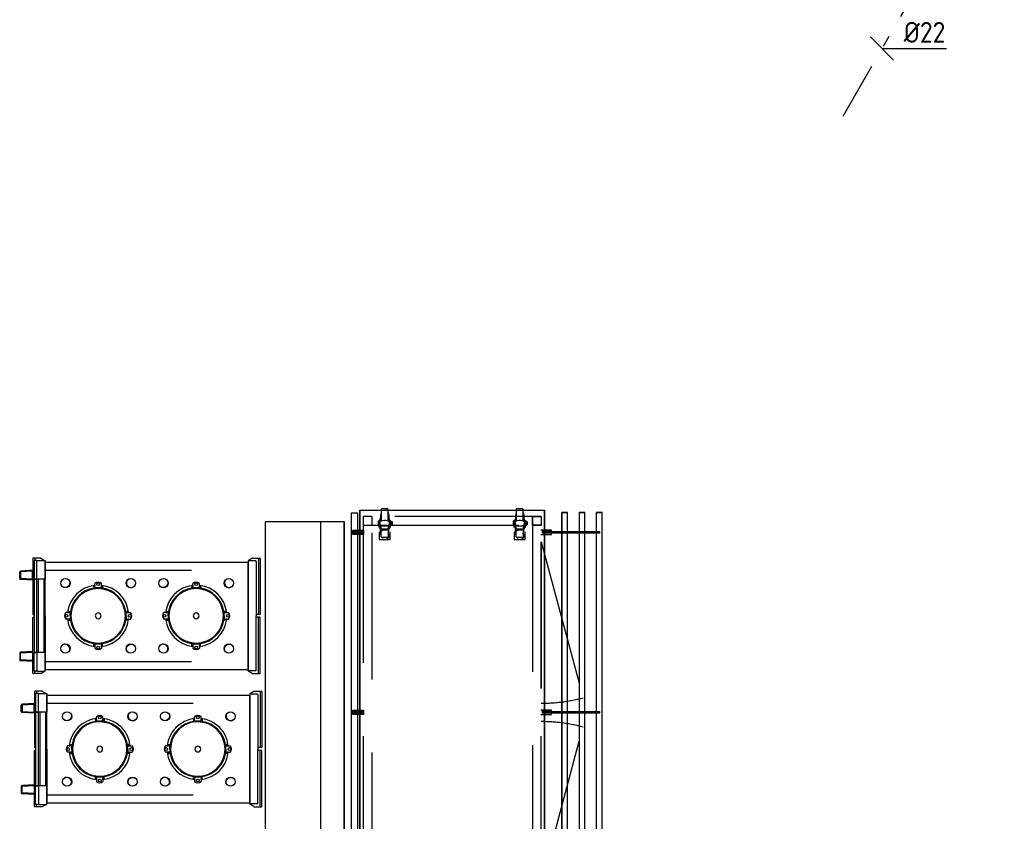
# Model space of a CAD drawing. Header units: millimetres. Extents: x -110 to 230337154, y -20 to 1103899040.
# Tile 22 of 58: x 115193090 to 115197358, y 551923404 to 551926877. Entities that reach past the tile are written whole.
import ezdxf

# ---------------------------------------------------------------- set-up
doc = ezdxf.new("R2010")
doc.units = ezdxf.units.MM
doc.header["$LTSCALE"] = 50
for name, pattern in [('2322109', [10, 5, -2, 1, -2]), ('2322109_a', [10, 5, -2, 1, -2]), ('DASHED', [19.05, 12.7, -6.35])]:
    doc.linetypes.add(name, pattern=pattern)
doc.layers.get('0').update_dxf_attribs({"lineweight": 5})
for name, color, linetype in [('2D APPARATUUR', 7, 'Continuous'), ('2D APPARATUUR ONDERBOUW', 40, 'DASHED'), ('ONDERLEGGER BOUWKUNDIG', 7, 'Continuous'), ('WL531---', 5, '2322109'), ('WM531---', 1, 'Continuous')]:
    doc.layers.add(name, color=color, linetype=linetype)
doc.styles.add('DVD_VBC_Arial', font='arial.ttf')
doc.styles.add('STABICAD-018', font='ISOCP.SHX', dxfattribs={"height": 90})

# ---------------------------------------------------------------- blocks, each defined once
blk = doc.blocks.new('DFR 2 X 240 ONVERWARMD')
at = {"layer": '2D APPARATUUR', "color": 251, "true_color": 0x636466}
for p, q in [((34.3, 1), (2, 1)), ((8.1, 1), (8.1, -243)), ((35.4, 0.7), (52.1, -9.9)), ((950.6, 0.7), (935.6, -8.9)), ((951.7, 1), (984, 1)), ((977.9, 1), (977.9, -8.9)), ((0, -1), (0, -241)), ((18, -13), (18, -249)), ((18, -24.5), (18, -242)), ((20, -11), (51, -11)), ((53, -11.6), (53, -20.5)), ((53, -13), (53, -249)), ((933, -16), (53, -16)), ((53, -249), (53, -16)), ((933, -11.6), (933, -20.5)), ((933, -249), (933, -16)), ((986, -1), (986, -241)), ((986, -51.4), (1038.3, -54.6)), ((987.9, -94.2), (987.9, -51.6)), ((987.9, -55.6), (1038.1, -58.6)), ((1039, -59.6), (1039, -86.2)), ((1043, -86.2), (1043, -59.6)), ((259, -117.4), (259, -129)), ((260.5, -117.2), (260.5, -128.8)), ((262.5, -116.9), (262.5, -120.3)), ((264, -120.3), (262.5, -120.3)), ((263, -127.8), (263, -128.5)), ((278, -127.8), (263, -127.8)), ((264, -128.1), (264, -108.8)), ((264, -116.6), (264, -120.3)), ((264, -116.6), (264, -120.3)), ((278, -127.8), (293, -127.8)), ((292, -128.1), (292, -108.8)), ((292, -116.6), (292, -120.3)), ((292, -116.6), (292, -120.3)), ((292, -120.3), (293.5, -120.3)), ((293, -127.8), (293, -128.5)), ((293.5, -116.9), (293.5, -120.3)), ((295.5, -117.2), (295.5, -128.8)), ((297, -117.4), (297, -129)), ((684, -117.4), (684, -129)), ((685.5, -117.2), (685.5, -128.8)), ((687.5, -116.9), (687.5, -120.3)), ((689, -120.3), (687.5, -120.3)), ((688, -127.8), (688, -128.5)), ((703, -127.8), (688, -127.8)), ((689, -128.1), (689, -108.8)), ((689, -116.6), (689, -120.3)), ((689, -116.6), (689, -120.3)), ((703, -127.8), (718, -127.8)), ((717, -128.1), (717, -108.8)), ((717, -116.6), (717, -120.3)), ((717, -116.6), (717, -120.3)), ((717, -120.3), (718.5, -120.3)), ((718, -127.8), (718, -128.5)), ((718.5, -116.9), (718.5, -120.3)), ((720.5, -117.2), (720.5, -128.8)), ((722, -117.4), (722, -129)), ((933, -90), (980.9, -90)), ((938, -408), (938, -90)), ((963, -408), (963, -90)), ((969.9, -408), (969.9, -90)), ((980.9, -408), (980.9, -90)), ((986, -94.3), (1038.3, -91.2)), ((987.9, -90.2), (1038.1, -87.2)), ((254.8, -131.8), (254.8, -133.3)), ((257.8, -131.8), (254.8, -131.8)), ((257.8, -131.8), (257.8, -132.7)), ((259, -132.3), (257.8, -132.3)), ((259, -129), (259, -132.5)), ((260.5, -128.8), (260.5, -132.3)), ((261.5, -131), (260.5, -131)), ((261.5, -131), (261.5, -132.2)), ((263, -128.5), (263, -132)), ((292, -128.1), (264, -128.1)), ((293, -128.5), (293, -132)), ((294.5, -131), (294.5, -132.2)), ((294.5, -131), (295.5, -131)), ((295.5, -128.8), (295.5, -132.3)), ((297, -129), (297, -132.5)), ((297, -132.3), (298.2, -132.3)), ((298.2, -131.8), (298.2, -132.7)), ((298.2, -131.8), (301.2, -131.8)), ((301.2, -131.8), (301.2, -133.3)), ((682.8, -131.8), (679.8, -131.8)), ((679.8, -131.8), (679.8, -133.3)), ((682.8, -131.8), (682.8, -132.7)), ((684, -132.3), (682.8, -132.3)), ((684, -129), (684, -132.5)), ((685.5, -128.8), (685.5, -132.3)), ((686.5, -131), (685.5, -131)), ((686.5, -131), (686.5, -132.2)), ((688, -128.5), (688, -132)), ((717, -128.1), (689, -128.1)), ((718, -128.5), (718, -132)), ((719.5, -131), (719.5, -132.2)), ((719.5, -131), (720.5, -131)), ((720.5, -128.8), (720.5, -132.3)), ((722, -129), (722, -132.5)), ((722, -132.3), (723.2, -132.3)), ((723.2, -131.8), (726.2, -131.8)), ((723.2, -131.8), (723.2, -132.7)), ((726.2, -131.8), (726.2, -133.3)), ((2, -243), (17, -243)), ((2, -255), (17, -255)), ((8.1, -499), (8.1, -255)), ((18, -485), (18, -249)), ((18, -473.5), (18, -256)), ((53, -485), (53, -249)), ((53, -249), (53, -482)), ((157.1, -235), (137.8, -235)), ((145.6, -235), (149.2, -235)), ((145.9, -233.5), (149.2, -233.5)), ((146.2, -231.5), (157.8, -231.5)), ((146.4, -230), (158, -230)), ((149.2, -235), (149.2, -233.5)), ((156.7, -234), (157.5, -234)), ((156.7, -249), (156.7, -234)), ((156.7, -249), (156.7, -264)), ((157.1, -235), (157.1, -263)), ((157.5, -234), (161, -234)), ((157.8, -231.5), (161.3, -231.5)), ((158, -230), (161.5, -230)), ((160, -232.5), (160, -231.5)), ((160, -232.5), (161.2, -232.5)), ((160.7, -225.8), (162.3, -225.8)), ((160.7, -228.8), (160.7, -225.8)), ((160.7, -228.8), (161.7, -228.8)), ((161.2, -230), (161.2, -228.8)), ((395.2, -225.8), (393.7, -225.8)), ((395.2, -228.8), (394.3, -228.8)), ((398, -230), (394.5, -230)), ((394.7, -230), (394.7, -228.8)), ((398.2, -231.5), (394.7, -231.5)), ((396, -232.5), (394.8, -232.5)), ((398.5, -234), (395, -234)), ((395.2, -228.8), (395.2, -225.8)), ((396, -232.5), (396, -231.5)), ((409.6, -230), (398, -230)), ((409.8, -231.5), (398.2, -231.5)), ((399.2, -234), (398.5, -234)), ((398.9, -235), (418.2, -235)), ((398.9, -263), (398.9, -235)), ((399.2, -249), (399.2, -234)), ((399.2, -249), (399.2, -264)), ((406.7, -235), (406.7, -233.5)), ((410.1, -233.5), (406.7, -233.5)), ((410.4, -235), (406.7, -235)), ((410.4, -235), (406.7, -235)), ((582.1, -235), (562.8, -235)), ((570.6, -235), (574.2, -235)), ((570.9, -233.5), (574.2, -233.5)), ((571.2, -231.5), (582.8, -231.5)), ((571.4, -230), (583, -230)), ((574.2, -235), (574.2, -233.5)), ((581.7, -234), (582.5, -234)), ((581.7, -249), (581.7, -234)), ((581.7, -249), (581.7, -264)), ((582.1, -235), (582.1, -263)), ((582.5, -234), (586, -234)), ((582.8, -231.5), (586.3, -231.5)), ((583, -230), (586.5, -230)), ((585, -232.5), (585, -231.5)), ((585, -232.5), (586.2, -232.5)), ((585.7, -228.8), (585.7, -225.8)), ((585.7, -225.8), (587.3, -225.8)), ((585.7, -228.8), (586.7, -228.8)), ((586.2, -230), (586.2, -228.8)), ((820.2, -225.8), (818.7, -225.8)), ((820.2, -228.8), (819.3, -228.8)), ((823, -230), (819.5, -230)), ((819.7, -230), (819.7, -228.8)), ((823.2, -231.5), (819.7, -231.5)), ((821, -232.5), (819.8, -232.5)), ((823.5, -234), (820, -234)), ((820.2, -228.8), (820.2, -225.8)), ((821, -232.5), (821, -231.5)), ((834.6, -230), (823, -230)), ((834.8, -231.5), (823.2, -231.5)), ((824.2, -234), (823.5, -234)), ((823.9, -235), (843.2, -235)), ((823.9, -263), (823.9, -235)), ((824.2, -249), (824.2, -234)), ((824.2, -249), (824.2, -264)), ((835.1, -233.5), (831.7, -233.5)), ((831.7, -235), (831.7, -233.5)), ((835.4, -235), (831.7, -235)), ((835.4, -235), (831.7, -235)), ((933, -249), (933, -482)), ((984, -243), (980.9, -243)), ((984, -255), (980.9, -255)), ((0, -497), (0, -257)), ((157.1, -263), (137.8, -263)), ((145.6, -263), (149.2, -263)), ((145.9, -264.5), (149.2, -264.5)), ((146.2, -266.5), (157.8, -266.5)), ((146.4, -268), (158, -268)), ((149.2, -263), (149.2, -264.5)), ((156.7, -264), (157.5, -264)), ((157.5, -264), (161, -264)), ((157.8, -266.5), (161.3, -266.5)), ((158, -268), (161.5, -268)), ((160, -265.5), (161.2, -265.5)), ((160, -265.5), (160, -266.5)), ((160.7, -269.2), (160.7, -272.2)), ((160.7, -269.2), (161.7, -269.2)), ((160.7, -272.2), (162.3, -272.2)), ((161.2, -268), (161.2, -269.2)), ((395.2, -272.2), (393.7, -272.2)), ((395.2, -269.2), (394.3, -269.2)), ((398, -268), (394.5, -268)), ((398.2, -266.5), (394.7, -266.5)), ((394.7, -268), (394.7, -269.2)), ((396, -265.5), (394.8, -265.5)), ((398.5, -264), (395, -264)), ((395.2, -269.2), (395.2, -272.2)), ((396, -265.5), (396, -266.5)), ((409.6, -268), (398, -268)), ((409.8, -266.5), (398.2, -266.5)), ((399.2, -264), (398.5, -264)), ((398.9, -263), (418.2, -263)), ((410.4, -263), (406.7, -263)), ((410.4, -263), (406.7, -263)), ((406.7, -263), (406.7, -264.5)), ((410.1, -264.5), (406.7, -264.5)), ((582.1, -263), (562.8, -263)), ((570.6, -263), (574.2, -263)), ((570.9, -264.5), (574.2, -264.5)), ((571.2, -266.5), (582.8, -266.5)), ((571.4, -268), (583, -268)), ((574.2, -263), (574.2, -264.5)), ((581.7, -264), (582.5, -264)), ((582.5, -264), (586, -264)), ((582.8, -266.5), (586.3, -266.5)), ((583, -268), (586.5, -268)), ((585, -265.5), (586.2, -265.5)), ((585, -265.5), (585, -266.5)), ((585.7, -269.2), (586.7, -269.2)), ((585.7, -269.2), (585.7, -272.2)), ((585.7, -272.2), (587.3, -272.2)), ((586.2, -268), (586.2, -269.2)), ((820.2, -272.2), (818.7, -272.2)), ((820.2, -269.2), (819.3, -269.2)), ((823, -268), (819.5, -268)), ((823.2, -266.5), (819.7, -266.5)), ((819.7, -268), (819.7, -269.2)), ((821, -265.5), (819.8, -265.5)), ((823.5, -264), (820, -264)), ((820.2, -269.2), (820.2, -272.2)), ((821, -265.5), (821, -266.5)), ((834.6, -268), (823, -268)), ((834.8, -266.5), (823.2, -266.5)), ((824.2, -264), (823.5, -264)), ((823.9, -263), (843.2, -263)), ((831.7, -263), (831.7, -264.5)), ((835.4, -263), (831.7, -263)), ((835.4, -263), (831.7, -263)), ((835.1, -264.5), (831.7, -264.5)), ((986, -497), (986, -257)), ((254.8, -366.3), (254.8, -364.7)), ((257.8, -366.3), (254.8, -366.3)), ((257.8, -366.3), (257.8, -365.3)), ((259, -365.8), (257.8, -365.8)), ((259, -369), (259, -365.5)), ((259, -380.6), (259, -369)), ((260.5, -369.2), (260.5, -365.7)), ((261.5, -367), (260.5, -367)), ((260.5, -380.8), (260.5, -369.2)), ((261.5, -367), (261.5, -365.8)), ((264, -377.8), (262.5, -377.8)), ((262.5, -381.1), (262.5, -377.8)), ((263, -369.5), (263, -366)), ((263, -370.3), (263, -369.5)), ((278, -370.3), (263, -370.3)), ((264, -369.9), (264, -389.2)), ((264, -369.9), (292, -369.9)), ((264, -381.4), (264, -377.8)), ((264, -381.4), (264, -377.8)), ((278, -370.3), (293, -370.3)), ((292, -369.9), (292, -389.2)), ((292, -381.4), (292, -377.8)), ((292, -377.8), (293.5, -377.8)), ((292, -381.4), (292, -377.8)), ((293, -369.5), (293, -366)), ((293, -370.3), (293, -369.5)), ((293.5, -381.1), (293.5, -377.8)), ((294.5, -367), (294.5, -365.8)), ((294.5, -367), (295.5, -367)), ((295.5, -369.2), (295.5, -365.7)), ((295.5, -380.8), (295.5, -369.2)), ((297, -369), (297, -365.5)), ((297, -365.8), (298.2, -365.8)), ((297, -380.6), (297, -369)), ((298.2, -366.3), (298.2, -365.3)), ((298.2, -366.3), (301.2, -366.3)), ((301.2, -366.3), (301.2, -364.7)), ((679.8, -366.3), (679.8, -364.7)), ((682.8, -366.3), (679.8, -366.3)), ((682.8, -366.3), (682.8, -365.3)), ((684, -365.8), (682.8, -365.8)), ((684, -369), (684, -365.5)), ((684, -380.6), (684, -369)), ((685.5, -369.2), (685.5, -365.7)), ((686.5, -367), (685.5, -367)), ((685.5, -380.8), (685.5, -369.2)), ((686.5, -367), (686.5, -365.8)), ((687.5, -381.1), (687.5, -377.8)), ((689, -377.8), (687.5, -377.8)), ((688, -369.5), (688, -366)), ((688, -370.3), (688, -369.5)), ((703, -370.3), (688, -370.3)), ((689, -369.9), (689, -389.2)), ((689, -369.9), (717, -369.9)), ((689, -381.4), (689, -377.8)), ((689, -381.4), (689, -377.8)), ((703, -370.3), (718, -370.3)), ((717, -369.9), (717, -389.2)), ((717, -381.4), (717, -377.8)), ((717, -377.8), (718.5, -377.8)), ((717, -381.4), (717, -377.8)), ((718, -369.5), (718, -366)), ((718, -370.3), (718, -369.5)), ((718.5, -381.1), (718.5, -377.8)), ((719.5, -367), (719.5, -365.8)), ((719.5, -367), (720.5, -367)), ((720.5, -369.2), (720.5, -365.7)), ((720.5, -380.8), (720.5, -369.2)), ((722, -369), (722, -365.5)), ((722, -365.8), (723.2, -365.8)), ((722, -380.6), (722, -369)), ((723.2, -366.3), (723.2, -365.3)), ((723.2, -366.3), (726.2, -366.3)), ((726.2, -366.3), (726.2, -364.7)), ((933, -408), (980.9, -408)), ((986, -403.7), (1038.3, -406.8)), ((987.9, -403.8), (987.9, -446.4)), ((987.9, -407.8), (1038.1, -410.8)), ((1039, -438.4), (1039, -411.8)), ((1043, -411.8), (1043, -438.4)), ((986, -446.6), (1038.3, -443.4)), ((987.9, -442.4), (1038.1, -439.4)), ((34.3, -499), (2, -499)), ((20, -487), (51, -487)), ((35.4, -498.7), (52.1, -488.1)), ((53, -486.4), (53, -477.5)), ((933, -482), (53, -482)), ((950.6, -498.7), (935.6, -489.2)), ((951.7, -499), (984, -499)), ((977.9, -499), (977.9, -489.2))]:
    blk.add_line(p, q, dxfattribs=at)
for points in [[(968, -8.9), (933, -8.9), (933, -90), (968, -90)], [(968, -489.2), (933, -489.2), (933, -408), (968, -408)]]:
    blk.add_lwpolyline(points, close=True, dxfattribs=at)
for points in [[(968, -8.9), (980.9, -8.9), (980.9, -90), (968, -90)], [(968, -489.2), (980.9, -489.2), (980.9, -408), (968, -408)]]:
    blk.add_lwpolyline(points, dxfattribs=at)
for points in [[(150.5, -93.2, -0.110196), (154.1, -99, -0.102594), (155.2, -106.2, -0.093403), (153.4, -113.4, -0.087802), (148.8, -119.8, -0.087802), (142.4, -124.4, -0.093403), (135.2, -126.2, -0.102594), (128, -125.1, -0.110196), (122.2, -121.5, -0.110196)], [(405.5, -93.2, 0.110196), (401.9, -99, 0.102594), (400.8, -106.2, 0.093403), (402.6, -113.4, 0.087802), (407.2, -119.8, 0.087802), (413.6, -124.4, 0.093403), (420.8, -126.2, 0.102594), (428, -125.1, 0.110196), (433.8, -121.5, 0.110196)], [(575.5, -93.2, -0.110196), (579.1, -99, -0.102594), (580.2, -106.2, -0.093403), (578.4, -113.4, -0.087802), (573.8, -119.8, -0.087802), (567.4, -124.4, -0.093403), (560.2, -126.2, -0.102594), (553, -125.1, -0.110196), (547.2, -121.5, -0.110196)], [(830.5, -93.2, 0.110196), (826.9, -99, 0.102594), (825.8, -106.2, 0.093403), (827.6, -113.4, 0.087802), (832.2, -119.8, 0.087802), (838.6, -124.4, 0.093403), (845.8, -126.2, 0.102594), (853, -125.1, 0.110196), (858.8, -121.5, 0.110196)], [(150.5, -404.8, 0.110196), (154.1, -399, 0.102594), (155.2, -391.8, 0.093403), (153.4, -384.6, 0.087802), (148.8, -378.2, 0.087802), (142.4, -373.6, 0.093403), (135.2, -371.8, 0.102594), (128, -372.9, 0.110196), (122.2, -376.5, 0.110196)], [(405.5, -404.8, -0.110196), (401.9, -399, -0.102594), (400.8, -391.8, -0.093403), (402.6, -384.6, -0.087802), (407.2, -378.2, -0.087802), (413.6, -373.6, -0.093403), (420.8, -371.8, -0.102594), (428, -372.9, -0.110196), (433.8, -376.5, -0.110196)], [(575.5, -404.8, 0.110196), (579.1, -399, 0.102594), (580.2, -391.8, 0.093403), (578.4, -384.6, 0.087802), (573.8, -378.2, 0.087802), (567.4, -373.6, 0.093403), (560.2, -371.8, 0.102594), (553, -372.9, 0.110196), (547.2, -376.5, 0.110196)], [(830.5, -404.8, -0.110196), (826.9, -399, -0.102594), (825.8, -391.8, -0.093403), (827.6, -384.6, -0.087802), (832.2, -378.2, -0.087802), (838.6, -373.6, -0.093403), (845.8, -371.8, -0.102594), (853, -372.9, -0.110196), (858.8, -376.5, -0.110196)]]:
    blk.add_lwpolyline(points, format="xyb", dxfattribs=at)
for centre, radius in [((136.4, -107.4), 20), ((278, -112.1), 6), ((419.6, -107.4), 20), ((561.4, -107.4), 20), ((703, -112.1), 6), ((844.6, -107.4), 20), ((141.1, -249), 6), ((414.9, -249), 6), ((566.1, -249), 6), ((839.9, -249), 6), ((136.4, -390.6), 20), ((278, -385.9), 6), ((419.6, -390.6), 20), ((561.4, -390.6), 20), ((703, -385.9), 6), ((844.6, -390.6), 20)]:
    blk.add_circle(centre, radius, dxfattribs=at)
for centre, radius, start, end in [((2, -1), 2, 90, 180), ((34.3, -1), 2, 57.5645, 90), ((951.7, -1), 2, 90, 122.4355), ((984, -1), 2, 0, 90), ((20, -13), 2, 90, 180), ((51, -13), 2, 0, 90), ((51, -11.6), 2, 0, 57.5645), ((1038, -59.6), 1, 0, 86.5448), ((1038, -59.6), 5, 0, 86.5448), ((278, -249), 133, 96.0423, 173.9577), ((278, -123.1), 20, 45.573, 134.427), ((278, -249), 133, 6.0423, 83.9577), ((703, -249), 133, 96.0423, 173.9577), ((703, -123.1), 20, 45.573, 134.427), ((703, -249), 133, 6.0423, 83.9577), ((1038, -86.2), 1, 273.4552, 0), ((1038, -86.2), 5, 273.4552, 0), ((278, -249), 121.2, 99.0155, 170.9845), ((278, -249), 118, 90, 180), ((278, -249), 119.2, 101.2184, 168.7816), ((270, -136.8), 16, 161.8194, 167.9084), ((278, -249), 119.2, 99.168, 100.5083), ((278, -249), 121.2, 97.1063, 98.2985), ((278, -249), 119.2, 97.2262, 98.3032), ((278, -249), 118, 0, 90), ((278, -249), 121.2, 81.7015, 82.8937), ((278, -249), 121.2, 81.7015, 82.8937), ((278, -249), 119.2, 81.6968, 82.7738), ((278, -249), 119.2, 81.6968, 82.7738), ((278, -249), 121.2, 9.0155, 80.9845), ((278, -249), 119.2, 79.4917, 80.832), ((278, -249), 119.2, 79.4917, 80.832), ((278, -249), 119.2, 79.4917, 80.832), ((286, -136.8), 16, 12.0916, 18.1806), ((278, -249), 119.2, 11.2184, 78.7816), ((703, -249), 121.2, 99.0155, 170.9845), ((703, -249), 118, 90, 180), ((703, -249), 119.2, 101.2184, 168.7816), ((695, -136.8), 16, 161.8194, 167.9084), ((703, -249), 119.2, 99.168, 100.5083), ((703, -249), 121.2, 97.1063, 98.2985), ((703, -249), 119.2, 97.2262, 98.3032), ((703, -249), 118, 0, 90), ((703, -249), 121.2, 81.7015, 82.8937), ((703, -249), 121.2, 81.7015, 82.8937), ((703, -249), 119.2, 81.6968, 82.7738), ((703, -249), 119.2, 81.6968, 82.7738), ((703, -249), 121.2, 9.0155, 80.9845), ((703, -249), 119.2, 79.4917, 80.832), ((703, -249), 119.2, 79.4917, 80.832), ((703, -249), 119.2, 79.4917, 80.832), ((711, -136.8), 16, 12.0916, 18.1806), ((703, -249), 119.2, 11.2184, 78.7816), ((2, -241), 2, 180, 270), ((2, -257), 2, 90, 180), ((17, -242), 1, 270, 0), ((17, -256), 1, 0, 90), ((152.1, -249), 20, 135.573, 224.427), ((278, -249), 121.2, 171.7015, 172.8937), ((278, -249), 121.2, 171.7015, 172.8937), ((278, -249), 119.2, 171.6968, 172.7738), ((278, -249), 119.2, 171.6968, 172.7738), ((278, -249), 118, 180, 270), ((278, -249), 119.2, 169.4917, 170.832), ((278, -249), 119.2, 169.4917, 170.832), ((278, -249), 119.2, 169.4917, 170.832), ((165.7, -241), 16, 102.0916, 108.1806), ((278, -249), 12.5, 90, 180), ((278, -249), 12.5, 180, 270), ((278, -249), 12.5, 0, 90), ((278, -249), 118, 270, 0), ((278, -249), 12.5, 270, 0), ((390.2, -241), 16, 71.8194, 77.9084), ((278, -249), 119.2, 9.168, 10.5083), ((278, -249), 119.2, 7.2262, 8.3032), ((278, -249), 121.2, 7.1063, 8.2985), ((403.9, -249), 20, 315.573, 44.427), ((577.1, -249), 20, 135.573, 224.427), ((703, -249), 121.2, 171.7015, 172.8937), ((703, -249), 121.2, 171.7015, 172.8937), ((703, -249), 119.2, 171.6968, 172.7738), ((703, -249), 119.2, 171.6968, 172.7738), ((703, -249), 118, 180, 270), ((703, -249), 119.2, 169.4917, 170.832), ((703, -249), 119.2, 169.4917, 170.832), ((703, -249), 119.2, 169.4917, 170.832), ((590.7, -241), 16, 102.0916, 108.1806), ((703, -249), 12.5, 90, 180), ((703, -249), 12.5, 180, 270), ((703, -249), 12.5, 0, 90), ((703, -249), 118, 270, 0), ((703, -249), 12.5, 270, 0), ((815.2, -241), 16, 71.8194, 77.9084), ((703, -249), 119.2, 9.168, 10.5083), ((703, -249), 119.2, 7.2262, 8.3032), ((703, -249), 121.2, 7.1063, 8.2985), ((828.9, -249), 20, 315.573, 44.427), ((984, -241), 2, 270, 0), ((984, -257), 2, 0, 90), ((278, -249), 133, 186.0423, 263.9577), ((278, -249), 121.2, 187.1063, 188.2985), ((278, -249), 121.2, 189.0155, 260.9845), ((278, -249), 119.2, 187.2262, 188.3032), ((278, -249), 119.2, 189.168, 190.5083), ((165.7, -257), 16, 251.8194, 257.9084), ((278, -249), 119.2, 191.2184, 258.7816), ((278, -249), 133, 276.0423, 353.9577), ((278, -249), 121.2, 279.0155, 350.9845), ((278, -249), 119.2, 281.2184, 348.7816), ((390.2, -257), 16, 282.0916, 288.1806), ((278, -249), 119.2, 349.4917, 350.832), ((278, -249), 119.2, 349.4917, 350.832), ((278, -249), 119.2, 349.4917, 350.832), ((278, -249), 119.2, 351.6968, 352.7738), ((278, -249), 119.2, 351.6968, 352.7738), ((278, -249), 121.2, 351.7015, 352.8937), ((278, -249), 121.2, 351.7015, 352.8937), ((703, -249), 133, 186.0423, 263.9577), ((703, -249), 121.2, 187.1063, 188.2985), ((703, -249), 121.2, 189.0155, 260.9845), ((703, -249), 119.2, 187.2262, 188.3032), ((703, -249), 119.2, 189.168, 190.5083), ((590.7, -257), 16, 251.8194, 257.9084), ((703, -249), 119.2, 191.2184, 258.7816), ((703, -249), 133, 276.0423, 353.9577), ((703, -249), 121.2, 279.0155, 350.9845), ((703, -249), 119.2, 281.2184, 348.7816), ((815.2, -257), 16, 282.0916, 288.1806), ((703, -249), 119.2, 349.4917, 350.832), ((703, -249), 119.2, 349.4917, 350.832), ((703, -249), 119.2, 349.4917, 350.832), ((703, -249), 119.2, 351.6968, 352.7738), ((703, -249), 119.2, 351.6968, 352.7738), ((703, -249), 121.2, 351.7015, 352.8937), ((703, -249), 121.2, 351.7015, 352.8937), ((270, -361.3), 16, 192.0916, 198.1806), ((278, -249), 119.2, 259.4917, 260.832), ((278, -249), 119.2, 259.4917, 260.832), ((278, -249), 119.2, 259.4917, 260.832), ((278, -249), 121.2, 261.7015, 262.8937), ((278, -249), 121.2, 261.7015, 262.8937), ((278, -249), 119.2, 261.6968, 262.7738), ((278, -249), 119.2, 261.6968, 262.7738), ((278, -249), 119.2, 277.2262, 278.3032), ((278, -249), 121.2, 277.1063, 278.2985), ((278, -249), 119.2, 279.168, 280.5083), ((286, -361.3), 16, 341.8194, 347.9084), ((695, -361.3), 16, 192.0916, 198.1806), ((703, -249), 119.2, 259.4917, 260.832), ((703, -249), 119.2, 259.4917, 260.832), ((703, -249), 119.2, 259.4917, 260.832), ((703, -249), 121.2, 261.7015, 262.8937), ((703, -249), 121.2, 261.7015, 262.8937), ((703, -249), 119.2, 261.6968, 262.7738), ((703, -249), 119.2, 261.6968, 262.7738), ((703, -249), 119.2, 277.2262, 278.3032), ((703, -249), 121.2, 277.1063, 278.2985), ((703, -249), 119.2, 279.168, 280.5083), ((711, -361.3), 16, 341.8194, 347.9084), ((278, -374.9), 20, 225.573, 314.427), ((703, -374.9), 20, 225.573, 314.427), ((1038, -411.8), 1, 0, 86.5448), ((1038, -411.8), 5, 0, 86.5448), ((1038, -438.4), 1, 273.4552, 0), ((1038, -438.4), 5, 273.4552, 0), ((2, -497), 2, 180, 270), ((20, -485), 2, 180, 270), ((34.3, -497), 2, 270, 302.4355), ((51, -485), 2, 270, 0), ((51, -486.4), 2, 302.4355, 0), ((951.7, -497), 2, 237.5645, 270), ((984, -497), 2, 270, 0)]:
    blk.add_arc(centre, radius, start, end, dxfattribs=at)
at = {"layer": '2D APPARATUUR ONDERBOUW', "color": 251, "true_color": 0x636466}
for p, q in [((933, -51), (53, -51)), ((933, -447), (53, -447))]:
    blk.add_line(p, q, dxfattribs=at)
blk = doc.blocks.new('*U68')
at = {"layer": '2D APPARATUUR ONDERBOUW'}
for q in [(676.1, 181.2), (700, 0)]:
    blk.add_line((0, 0), q, dxfattribs=at)
blk.add_arc((0.6, 0), 699.4, 0, 15.01, dxfattribs=at)
blk = doc.blocks.new('A$C96e6bff7')
at = {"layer": '2D APPARATUUR'}
for p, q in [((1746.9, 1085.9), (16.8, 1085.9)), ((16.8, 1085.9), (16.8, 1060.7)), ((99.5, 1076), (99.5, 826.8)), ((104.5, 1076), (99.5, 1076)), ((104.5, 826.8), (104.5, 1076)), ((879.5, 1076), (879.5, 826.8)), ((884.5, 1076), (879.5, 1076)), ((884.5, 826.8), (884.5, 1076)), ((1659.4, 1076), (1659.4, 826.8)), ((1664.5, 1076), (1659.4, 1076)), ((1664.5, 826.8), (1664.5, 1076)), ((1746.9, 1060.7), (1746.9, 1085.9)), ((16.8, 1060.7), (1746.9, 1060.7)), ((1746.9, 1011), (16.8, 1011)), ((16.8, 1011), (16.8, 985.9)), ((16.8, 985.9), (1746.9, 985.9)), ((1746.9, 985.9), (1746.9, 1011)), ((1746.9, 936.1), (16.8, 936.1)), ((16.8, 936.1), (16.8, 910.7)), ((16.8, 910.7), (1746.9, 910.7)), ((1746.9, 910.7), (1746.9, 936.1)), ((97.6, 866.2), (92.6, 866.2)), ((92.6, 866.2), (92.6, 820.2)), ((97.6, 825.2), (97.6, 866.2)), ((106.6, 866.2), (106.6, 825.2)), ((111.7, 866.2), (106.6, 866.2)), ((111.7, 820.2), (111.7, 866.2)), ((877.6, 866.2), (872.6, 866.2)), ((872.6, 866.2), (872.6, 820.2)), ((877.6, 825.2), (877.6, 866.2)), ((886.6, 866.2), (886.6, 825.2)), ((891.6, 866.2), (886.6, 866.2)), ((891.6, 820.2), (891.6, 866.2)), ((1657.6, 866.2), (1652.6, 866.2)), ((1652.6, 866.2), (1652.6, 820.2)), ((1657.6, 825.2), (1657.6, 866.2)), ((1666.6, 866.2), (1666.6, 825.2)), ((1671.6, 866.2), (1666.6, 866.2)), ((1671.6, 820.2), (1671.6, 866.2)), ((6.7, 35.7), (6.7, 836.1)), ((6.7, 836.1), (1757, 836.1)), ((1757, 836.1), (1757, 35.7)), ((92.6, 5.6), (92.6, 51.7)), ((92.6, 51.7), (111.7, 51.7)), ((106.6, 46.7), (97.6, 46.7)), ((97.6, 46.7), (97.6, 5.6)), ((99.5, 0), (99.5, 45.1)), ((99.5, 45.1), (104.5, 45.1)), ((104.5, 45.1), (104.5, 0)), ((106.6, 5.6), (106.6, 46.7)), ((111.7, 51.7), (111.7, 5.6)), ((872.6, 5.6), (872.6, 51.7)), ((872.6, 51.7), (891.6, 51.7)), ((886.6, 46.7), (877.6, 46.7)), ((877.6, 46.7), (877.6, 5.6)), ((879.5, 0), (879.5, 45.1)), ((879.5, 45.1), (884.5, 45.1)), ((884.5, 45.1), (884.5, 0)), ((886.6, 5.6), (886.6, 46.7)), ((891.6, 51.7), (891.6, 5.6)), ((1652.6, 5.6), (1652.6, 51.7)), ((1652.6, 51.7), (1671.6, 51.7)), ((1666.6, 46.7), (1657.6, 46.7)), ((1657.6, 46.7), (1657.6, 5.6)), ((1659.4, 0), (1659.4, 45.1)), ((1659.4, 45.1), (1664.5, 45.1)), ((1664.5, 45.1), (1664.5, 0)), ((1666.6, 5.6), (1666.6, 46.7)), ((1671.6, 51.7), (1671.6, 5.6)), ((1757, 35.7), (6.7, 35.7)), ((97.6, 5.6), (92.6, 5.6)), ((111.7, 5.6), (106.6, 5.6)), ((877.6, 5.6), (872.6, 5.6)), ((891.6, 5.6), (886.6, 5.6)), ((1657.6, 5.6), (1652.6, 5.6)), ((1671.6, 5.6), (1666.6, 5.6))]:
    blk.add_line(p, q, dxfattribs=at)
for points in [[(17.2, 1085.5), (17.2, 1060.7), (1747, 1060.7), (1747, 1085.5)], [(17.2, 1010.7), (17.2, 985.8), (1747, 985.8), (1747, 1010.7)], [(17.2, 910.6), (1747, 910.6), (1747, 935.8), (17.2, 935.8)], [(17.2, 25.1), (1747, 25.1), (1747, 0), (17.2, 0)]]:
    blk.add_lwpolyline(points, close=True, dxfattribs=at)
at = {"layer": '2D APPARATUUR', "color": 7, "lineweight": 25}
blk.add_lwpolyline([(7.1, 836.2), (7.1, 36.1), (1757.1, 36.1), (1757.1, 836.2)], close=True, dxfattribs=at)
at = {"layer": '2D APPARATUUR ONDERBOUW'}
for p, q in [((33.3, 784.8), (33.3, 822.4)), ((33.3, 822.4), (70.9, 822.4)), ((70.9, 822.4), (70.9, 784.8)), ((72, 783.8), (72, 823.7)), ((1692, 783.8), (1692, 823.7)), ((1693.3, 822.4), (1693.3, 784.8)), ((1730.9, 822.4), (1693.3, 822.4)), ((1730.9, 784.8), (1730.9, 822.4)), ((32, 783.8), (72, 783.8)), ((70.9, 784.8), (33.3, 784.8)), ((1731.9, 783.8), (1692, 783.8)), ((1693.3, 784.8), (1730.9, 784.8)), ((0.3, 740.1), (0, 739.3)), ((0, 739.3), (0, 718.4)), ((0.5, 740.9), (0.3, 740.1)), ((0.8, 741.7), (0.5, 740.9)), ((1.3, 742.5), (0.8, 741.7)), ((1.9, 743), (1.3, 742.5)), ((2.6, 743.6), (1.9, 743)), ((3.4, 744.1), (2.6, 743.6)), ((4.2, 744.3), (3.4, 744.1)), ((5, 744.3), (4.2, 744.3)), ((52.7, 744.3), (5, 744.3)), ((15.9, 744.3), (28.8, 747.3)), ((28.8, 747.3), (54.2, 747.3)), ((87.8, 749.4), (44.2, 749.4)), ((44.2, 749.4), (44.2, 747.3)), ((49.2, 750.2), (49.2, 752.6)), ((49.2, 752.6), (81.8, 752.6)), ((49.5, 731.9), (50.5, 738)), ((49.5, 725.8), (49.5, 731.9)), ((50.5, 719.7), (49.5, 725.8)), ((50.5, 738), (52.4, 743.8)), ((52.4, 743.8), (55.3, 749.4)), ((54, 757.6), (54.8, 759.2)), ((54.8, 758.4), (54, 757.6)), ((54, 752.6), (54, 757.6)), ((54.8, 759.2), (55.6, 760.5)), ((55.8, 758.9), (54.8, 758.4)), ((55.6, 760.5), (56.6, 761.5)), ((56.6, 759.4), (55.8, 758.9)), ((56.6, 761.5), (68.5, 761.5)), ((57.7, 759.4), (56.6, 759.4)), ((59, 759.4), (57.7, 759.4)), ((60.1, 759.4), (59, 759.4)), ((60.9, 758.9), (60.1, 759.4)), ((61.9, 758.4), (60.9, 758.9)), ((62.7, 757.6), (61.9, 758.4)), ((63.2, 758.4), (62.7, 757.6)), ((62.7, 757.6), (62.7, 752.6)), ((64.3, 758.9), (63.2, 758.4)), ((65.4, 759.4), (64.3, 758.9)), ((66.4, 759.4), (65.4, 759.4)), ((67.5, 759.4), (66.4, 759.4)), ((68.5, 759.4), (67.5, 759.4)), ((68.5, 761.5), (69.6, 760.5)), ((69.3, 758.9), (68.5, 759.4)), ((70.4, 758.4), (69.3, 758.9)), ((69.6, 760.5), (70.4, 759.2)), ((69.8, 749.4), (72.8, 743.8)), ((70.4, 759.2), (71.2, 757.6)), ((71.2, 757.6), (70.4, 758.4)), ((71.2, 752.6), (71.2, 757.6)), ((96.3, 747.3), (71.2, 747.3)), ((72.5, 744.3), (120.1, 744.3)), ((72.8, 743.8), (74.9, 738)), ((74.9, 738), (75.7, 731.9)), ((75.7, 725.8), (74.9, 719.7)), ((75.7, 731.9), (75.7, 725.8)), ((87.8, 708.4), (87.8, 749.4)), ((91, 729.8), (91.5, 733.8)), ((91, 725.6), (91, 729.8)), ((92.1, 721.9), (91, 725.6)), ((91.5, 733.8), (92.9, 737.5)), ((92.9, 737.5), (93.9, 739.3)), ((109.3, 744.3), (96.3, 747.3)), ((133.3, 752.6), (100.5, 752.6)), ((120.1, 744.3), (120.9, 744.3)), ((120.9, 744.3), (121.7, 744.1)), ((121.7, 744.1), (122.5, 743.6)), ((122.5, 743.6), (123.3, 743)), ((123.3, 743), (123.8, 742.5)), ((123.8, 742.5), (124.4, 741.7)), ((124.4, 741.7), (124.9, 740.9)), ((124.9, 740.9), (125.1, 740.1)), ((125.1, 740.1), (125.1, 739.3)), ((125.1, 739.3), (125.1, 718.4)), ((133.3, 705.2), (133.3, 752.6)), ((1652, 736.1), (1614.5, 708.6)), ((1630.9, 705.2), (1630.9, 752.6)), ((1630.9, 752.6), (1663.7, 752.6)), ((1639.3, 740.9), (1639.1, 740.1)), ((1639.1, 740.1), (1639.1, 739.3)), ((1639.1, 739.3), (1639.1, 718.4)), ((1639.6, 741.7), (1639.3, 740.9)), ((1640.1, 742.5), (1639.6, 741.7)), ((1640.9, 743), (1640.1, 742.5)), ((1641.5, 743.6), (1640.9, 743)), ((1642.2, 744.1), (1641.5, 743.6)), ((1643, 744.3), (1642.2, 744.1)), ((1644.1, 744.3), (1643, 744.3)), ((1691.5, 744.3), (1644.1, 744.3)), ((1654.9, 744.3), (1667.9, 747.3)), ((1667.9, 747.3), (1693, 747.3)), ((1676.1, 708.4), (1676.1, 749.4)), ((1676.1, 749.4), (1719.8, 749.4)), ((1715, 752.6), (1682.2, 752.6)), ((1689.3, 738), (1688.3, 731.9)), ((1688.3, 731.9), (1688.3, 725.8)), ((1688.3, 725.8), (1689.3, 719.7)), ((1691.5, 743.8), (1689.3, 738)), ((1694.4, 749.4), (1691.5, 743.8)), ((1693.6, 759.2), (1693, 757.6)), ((1693, 757.6), (1693.8, 758.4)), ((1693, 752.6), (1693, 757.6)), ((1694.4, 760.5), (1693.6, 759.2)), ((1693.8, 758.4), (1694.6, 758.9)), ((1695.4, 761.5), (1694.4, 760.5)), ((1694.6, 758.9), (1695.7, 759.4)), ((1707.6, 761.5), (1695.4, 761.5)), ((1695.7, 759.4), (1696.7, 759.4)), ((1696.7, 759.4), (1697.8, 759.4)), ((1697.8, 759.4), (1698.9, 759.4)), ((1698.9, 759.4), (1699.9, 758.9)), ((1699.9, 758.9), (1700.7, 758.4)), ((1700.7, 758.4), (1701.5, 757.6)), ((1701.5, 757.6), (1702.3, 758.4)), ((1701.5, 757.6), (1701.5, 752.6)), ((1702.3, 758.4), (1703.1, 758.9)), ((1703.1, 758.9), (1704.2, 759.4)), ((1704.2, 759.4), (1705.2, 759.4)), ((1705.2, 759.4), (1706.3, 759.4)), ((1706.3, 759.4), (1707.3, 759.4)), ((1707.3, 759.4), (1708.4, 758.9)), ((1708.7, 760.5), (1707.6, 761.5)), ((1708.4, 758.9), (1709.2, 758.4)), ((1709.4, 759.2), (1708.7, 760.5)), ((1711.8, 743.8), (1708.9, 749.4)), ((1709.2, 758.4), (1710, 757.6)), ((1710, 757.6), (1709.4, 759.2)), ((1710, 752.6), (1710, 757.6)), ((1735.1, 747.3), (1710, 747.3)), ((1711.6, 744.3), (1758.9, 744.3)), ((1713.7, 738), (1711.8, 743.8)), ((1714.7, 731.9), (1713.7, 738)), ((1713.7, 719.7), (1714.7, 725.8)), ((1714.7, 725.8), (1714.7, 731.9)), ((1715, 750.2), (1715, 752.6)), ((1719.8, 749.4), (1719.8, 747.3)), ((1748.1, 744.3), (1735.1, 747.3)), ((1758.9, 744.3), (1760, 744.3)), ((1760, 744.3), (1760.8, 744.1)), ((1760.8, 744.1), (1761.6, 743.6)), ((1761.6, 743.6), (1762.4, 743)), ((1762.4, 743), (1762.9, 742.5)), ((1762.9, 742.5), (1763.4, 741.7)), ((1763.4, 741.7), (1763.7, 740.9)), ((1763.7, 740.9), (1764, 740.1)), ((1764, 740.1), (1764, 739.3)), ((1764, 739.3), (1764, 718.4)), ((0, 718.4), (0.3, 717.4)), ((0.3, 717.4), (0.5, 716.6)), ((0.5, 716.6), (0.8, 715.8)), ((0.8, 715.8), (1.3, 715.2)), ((1.3, 715.2), (1.9, 714.5)), ((1.9, 714.5), (2.6, 713.9)), ((2.6, 713.9), (3.4, 713.7)), ((3.4, 713.7), (4.2, 713.4)), ((4.2, 713.4), (5, 713.4)), ((5, 713.4), (52.7, 713.4)), ((15.9, 713.4), (28.8, 710.2)), ((28.8, 710.2), (54.2, 710.2)), ((44.2, 710.2), (44.2, 708.4)), ((44.2, 708.4), (87.8, 708.4)), ((49.2, 705.2), (49.2, 707.6)), ((81.8, 705.2), (49.2, 705.2)), ((52.4, 713.7), (50.5, 719.7)), ((55.3, 708.4), (52.4, 713.7)), ((54, 702), (54, 705.2)), ((54, 702), (57.4, 700.7)), ((71.2, 702), (54, 702)), ((57.4, 700.7), (60.9, 700.2)), ((60.9, 700.2), (64.3, 700.2)), ((64.3, 700.2), (67.7, 700.7)), ((67.7, 700.7), (71.2, 702)), ((72.8, 713.7), (69.8, 708.4)), ((96.3, 710.2), (71.2, 710.2)), ((71.2, 702), (71.2, 705.2)), ((120.1, 713.4), (72.5, 713.4)), ((74.9, 719.7), (72.8, 713.7)), ((93.7, 718.2), (92.1, 721.9)), ((96, 714.7), (93.7, 718.2)), ((99, 712.1), (96, 714.7)), ((109.3, 713.4), (96.3, 710.2)), ((102.4, 710), (99, 712.1)), ((100.5, 705.2), (133.3, 705.2)), ((106.1, 708.4), (102.4, 710)), ((110.1, 707.6), (106.1, 708.4)), ((111.9, 707.6), (110.1, 707.6)), ((120.9, 713.4), (120.1, 713.4)), ((121.7, 713.7), (120.9, 713.4)), ((122.5, 713.9), (121.7, 713.7)), ((123.3, 714.5), (122.5, 713.9)), ((123.8, 715.2), (123.3, 714.5)), ((124.4, 715.8), (123.8, 715.2)), ((124.9, 716.6), (124.4, 715.8)), ((125.1, 717.4), (124.9, 716.6)), ((125.1, 718.4), (125.1, 717.4)), ((1663.7, 705.2), (1630.9, 705.2)), ((1639.1, 718.4), (1639.1, 717.4)), ((1639.1, 717.4), (1639.3, 716.6)), ((1639.3, 716.6), (1639.6, 715.8)), ((1639.6, 715.8), (1640.1, 715.2)), ((1640.1, 715.2), (1640.9, 714.5)), ((1640.9, 714.5), (1641.5, 713.9)), ((1641.5, 713.9), (1642.2, 713.7)), ((1642.2, 713.7), (1643, 713.4)), ((1643, 713.4), (1644.1, 713.4)), ((1644.1, 713.4), (1691.5, 713.4)), ((1654.9, 713.4), (1667.9, 710.2)), ((1667.9, 710.2), (1693, 710.2)), ((1719.8, 708.4), (1676.1, 708.4)), ((1682.2, 705.2), (1715, 705.2)), ((1689.3, 719.7), (1691.5, 713.7)), ((1691.5, 713.7), (1694.4, 708.4)), ((1693, 702), (1693, 705.2)), ((1696.2, 700.7), (1693, 702)), ((1693, 702), (1710, 702)), ((1699.7, 700.2), (1696.2, 700.7)), ((1703.4, 700.2), (1699.7, 700.2)), ((1706.8, 700.7), (1703.4, 700.2)), ((1710, 702), (1706.8, 700.7)), ((1708.9, 708.4), (1711.8, 713.7)), ((1735.1, 710.2), (1710, 710.2)), ((1710, 702), (1710, 705.2)), ((1758.9, 713.4), (1711.6, 713.4)), ((1711.8, 713.7), (1713.7, 719.7)), ((1715, 705.2), (1715, 707.6)), ((1719.8, 710.2), (1719.8, 708.4)), ((1748.1, 713.4), (1735.1, 710.2)), ((1760, 713.4), (1758.9, 713.4)), ((1760.8, 713.7), (1760, 713.4)), ((1761.6, 713.9), (1760.8, 713.7)), ((1762.4, 714.5), (1761.6, 713.9)), ((1762.9, 715.2), (1762.4, 714.5)), ((1763.4, 715.8), (1762.9, 715.2)), ((1763.7, 716.6), (1763.4, 715.8)), ((1764, 717.4), (1763.7, 716.6)), ((1764, 718.4), (1764, 717.4)), ((54, 172.3), (54.8, 173.6)), ((54.8, 173.1), (54, 172.3)), ((54, 167.3), (54, 172.3)), ((54.8, 173.6), (55.6, 175)), ((55.8, 173.6), (54.8, 173.1)), ((55.6, 175), (56.6, 176.3)), ((56.6, 173.9), (55.8, 173.6)), ((56.6, 176.3), (68.5, 176.3)), ((57.7, 174.2), (56.6, 173.9)), ((59, 174.2), (57.7, 174.2)), ((60.1, 173.9), (59, 174.2)), ((60.9, 173.6), (60.1, 173.9)), ((61.9, 173.1), (60.9, 173.6)), ((62.7, 172.3), (61.9, 173.1)), ((63.2, 173.1), (62.7, 172.3)), ((62.7, 172.3), (62.7, 167.3)), ((64.3, 173.6), (63.2, 173.1)), ((65.4, 173.9), (64.3, 173.6)), ((66.4, 174.2), (65.4, 173.9)), ((67.5, 174.2), (66.4, 174.2)), ((68.5, 173.9), (67.5, 174.2)), ((68.5, 176.3), (69.6, 175)), ((69.3, 173.6), (68.5, 173.9)), ((70.4, 173.1), (69.3, 173.6)), ((69.6, 175), (70.4, 173.6)), ((70.4, 173.6), (71.2, 172.3)), ((71.2, 172.3), (70.4, 173.1)), ((71.2, 167.3), (71.2, 172.3)), ((1693.6, 173.6), (1693, 172.3)), ((1693, 172.3), (1693.8, 173.1)), ((1693, 167.3), (1693, 172.3)), ((1694.4, 175), (1693.6, 173.6)), ((1693.8, 173.1), (1694.6, 173.6)), ((1695.4, 176.3), (1694.4, 175)), ((1694.6, 173.6), (1695.7, 173.9)), ((1707.6, 176.3), (1695.4, 176.3)), ((1695.7, 173.9), (1696.7, 174.2)), ((1696.7, 174.2), (1697.8, 174.2)), ((1697.8, 174.2), (1698.9, 173.9)), ((1698.9, 173.9), (1699.9, 173.6)), ((1699.9, 173.6), (1700.7, 173.1)), ((1700.7, 173.1), (1701.5, 172.3)), ((1701.5, 172.3), (1702.3, 173.1)), ((1701.5, 172.3), (1701.5, 167.3)), ((1702.3, 173.1), (1703.1, 173.6)), ((1703.1, 173.6), (1704.2, 173.9)), ((1704.2, 173.9), (1705.2, 174.2)), ((1705.2, 174.2), (1706.3, 174.2)), ((1706.3, 174.2), (1707.3, 173.9)), ((1707.3, 173.9), (1708.4, 173.6)), ((1708.7, 175), (1707.6, 176.3)), ((1708.4, 173.6), (1709.2, 173.1)), ((1709.4, 173.6), (1708.7, 175)), ((1709.2, 173.1), (1710, 172.3)), ((1710, 172.3), (1709.4, 173.6)), ((1710, 167.3), (1710, 172.3)), ((0.3, 154.9), (0, 154.1)), ((0, 154.1), (0, 132.9)), ((0, 132.9), (0.3, 132.1)), ((0.5, 155.7), (0.3, 154.9)), ((0.3, 132.1), (0.5, 131.3)), ((0.8, 156.5), (0.5, 155.7)), ((0.5, 131.3), (0.8, 130.5)), ((1.3, 157.2), (0.8, 156.5)), ((0.8, 130.5), (1.3, 129.7)), ((1.9, 157.8), (1.3, 157.2)), ((1.3, 129.7), (1.9, 129.2)), ((2.6, 158.3), (1.9, 157.8)), ((1.9, 129.2), (2.6, 128.7)), ((3.4, 158.8), (2.6, 158.3)), ((2.6, 128.7), (3.4, 128.4)), ((4.2, 158.8), (3.4, 158.8)), ((3.4, 128.4), (4.2, 128.1)), ((5, 159.1), (4.2, 158.8)), ((4.2, 128.1), (5, 127.9)), ((52.7, 159.1), (5, 159.1)), ((15.9, 159.1), (28.8, 162)), ((28.8, 162), (54.2, 162)), ((87.8, 164.1), (44.2, 164.1)), ((44.2, 164.1), (44.2, 162)), ((49.2, 164.7), (49.2, 167.3)), ((49.2, 167.3), (81.8, 167.3)), ((49.5, 146.7), (50.5, 152.7)), ((49.5, 140.3), (49.5, 146.7)), ((50.5, 134.2), (49.5, 140.3)), ((50.5, 152.7), (52.4, 158.6)), ((52.4, 128.4), (50.5, 134.2)), ((52.4, 158.6), (55.3, 164.1)), ((55.3, 123.1), (52.4, 128.4)), ((69.8, 164.1), (72.8, 158.6)), ((72.8, 128.4), (69.8, 123.1)), ((96.3, 162), (71.2, 162)), ((72.5, 159.1), (120.1, 159.1)), ((72.8, 158.6), (74.9, 152.7)), ((74.9, 134.2), (72.8, 128.4)), ((74.9, 152.7), (75.7, 146.7)), ((75.7, 140.3), (74.9, 134.2)), ((75.7, 146.7), (75.7, 140.3)), ((87.8, 123.1), (87.8, 164.1)), ((91, 144.3), (91.5, 148.3)), ((91, 140.3), (91, 144.3)), ((92.1, 136.3), (91, 140.3)), ((91.5, 148.3), (92.9, 152.2)), ((93.7, 132.6), (92.1, 136.3)), ((92.9, 152.2), (93.9, 154.1)), ((96, 129.5), (93.7, 132.6)), ((99, 126.8), (96, 129.5)), ((109.3, 159.1), (96.3, 162)), ((133.3, 167.3), (100.5, 167.3)), ((120.1, 159.1), (120.9, 158.8)), ((120.9, 128.1), (120.1, 127.9)), ((120.9, 158.8), (121.7, 158.8)), ((121.7, 128.4), (120.9, 128.1)), ((121.7, 158.8), (122.5, 158.3)), ((122.5, 128.7), (121.7, 128.4)), ((122.5, 158.3), (123.3, 157.8)), ((123.3, 129.2), (122.5, 128.7)), ((123.3, 157.8), (123.8, 157.2)), ((123.8, 129.7), (123.3, 129.2)), ((123.8, 157.2), (124.4, 156.5)), ((124.4, 130.5), (123.8, 129.7)), ((124.4, 156.5), (124.9, 155.7)), ((124.9, 131.3), (124.4, 130.5)), ((124.9, 155.7), (125.1, 154.9)), ((125.1, 132.1), (124.9, 131.3)), ((125.1, 154.9), (125.1, 154.1)), ((125.1, 154.1), (125.1, 132.9)), ((125.1, 132.9), (125.1, 132.1)), ((133.3, 119.7), (133.3, 167.3)), ((1630.9, 119.7), (1630.9, 167.3)), ((1630.9, 167.3), (1663.7, 167.3)), ((1639.3, 155.7), (1639.1, 154.9)), ((1639.1, 154.9), (1639.1, 154.1)), ((1639.1, 154.1), (1639.1, 132.9)), ((1639.1, 132.9), (1639.1, 132.1)), ((1639.1, 132.1), (1639.3, 131.3)), ((1639.6, 156.5), (1639.3, 155.7)), ((1639.3, 131.3), (1639.6, 130.5)), ((1640.1, 157.2), (1639.6, 156.5)), ((1639.6, 130.5), (1640.1, 129.7)), ((1640.9, 157.8), (1640.1, 157.2)), ((1640.1, 129.7), (1640.9, 129.2)), ((1641.5, 158.3), (1640.9, 157.8)), ((1640.9, 129.2), (1641.5, 128.7)), ((1642.2, 158.8), (1641.5, 158.3)), ((1641.5, 128.7), (1642.2, 128.4)), ((1643, 158.8), (1642.2, 158.8)), ((1642.2, 128.4), (1643, 128.1)), ((1644.1, 159.1), (1643, 158.8)), ((1643, 128.1), (1644.1, 127.9)), ((1691.5, 159.1), (1644.1, 159.1)), ((1654.9, 159.1), (1667.9, 162)), ((1667.9, 162), (1693, 162)), ((1676.1, 123.1), (1676.1, 164.1)), ((1676.1, 164.1), (1719.8, 164.1)), ((1715, 167.3), (1682.2, 167.3)), ((1689.3, 152.7), (1688.3, 146.7)), ((1688.3, 146.7), (1688.3, 140.3)), ((1688.3, 140.3), (1689.3, 134.2)), ((1691.5, 158.6), (1689.3, 152.7)), ((1689.3, 134.2), (1691.5, 128.4)), ((1694.4, 164.1), (1691.5, 158.6)), ((1691.5, 128.4), (1694.4, 123.1)), ((1711.8, 158.6), (1708.9, 164.1)), ((1708.9, 123.1), (1711.8, 128.4)), ((1735.1, 162), (1710, 162)), ((1711.6, 159.1), (1758.9, 159.1)), ((1713.7, 152.7), (1711.8, 158.6)), ((1711.8, 128.4), (1713.7, 134.2)), ((1714.7, 146.7), (1713.7, 152.7)), ((1713.7, 134.2), (1714.7, 140.3)), ((1714.7, 140.3), (1714.7, 146.7)), ((1715, 164.7), (1715, 167.3)), ((1719.8, 164.1), (1719.8, 162)), ((1748.1, 159.1), (1735.1, 162)), ((1758.9, 159.1), (1760, 158.8)), ((1760, 128.1), (1758.9, 127.9)), ((1760, 158.8), (1760.8, 158.8)), ((1760.8, 128.4), (1760, 128.1)), ((1760.8, 158.8), (1761.6, 158.3)), ((1761.6, 128.7), (1760.8, 128.4)), ((1761.6, 158.3), (1762.4, 157.8)), ((1762.4, 129.2), (1761.6, 128.7)), ((1762.4, 157.8), (1762.9, 157.2)), ((1762.9, 129.7), (1762.4, 129.2)), ((1762.9, 157.2), (1763.4, 156.5)), ((1763.4, 130.5), (1762.9, 129.7)), ((1763.4, 156.5), (1763.7, 155.7)), ((1763.7, 131.3), (1763.4, 130.5)), ((1763.7, 155.7), (1764, 154.9)), ((1764, 132.1), (1763.7, 131.3)), ((1764, 154.9), (1764, 154.1)), ((1764, 154.1), (1764, 132.9)), ((1764, 132.9), (1764, 132.1)), ((5, 127.9), (52.7, 127.9)), ((15.9, 127.9), (28.8, 125)), ((28.8, 125), (54.2, 125)), ((70.9, 88.7), (33.3, 88.7)), ((33.3, 87.4), (33.3, 49.8)), ((44.2, 125), (44.2, 123.1)), ((44.2, 123.1), (87.8, 123.1)), ((49.2, 119.7), (49.2, 122.3)), ((81.8, 119.7), (49.2, 119.7)), ((54, 116.8), (54, 119.7)), ((54, 116.8), (57.4, 115.4)), ((71.2, 116.8), (54, 116.8)), ((57.4, 115.4), (60.9, 114.9)), ((60.9, 114.9), (64.3, 114.9)), ((64.3, 114.9), (67.7, 115.4)), ((67.7, 115.4), (71.2, 116.8)), ((96.3, 125), (71.2, 125)), ((71.2, 116.8), (71.2, 119.7)), ((72, 51.1), (72, 88.7)), ((120.1, 127.9), (72.5, 127.9)), ((109.3, 127.9), (96.3, 125)), ((102.4, 124.4), (99, 126.8)), ((100.5, 119.7), (133.3, 119.7)), ((106.1, 123.1), (102.4, 124.4)), ((110.1, 122.3), (106.1, 123.1)), ((111.9, 122.3), (110.1, 122.3)), ((1663.7, 119.7), (1630.9, 119.7)), ((1644.1, 127.9), (1691.5, 127.9)), ((1654.9, 127.9), (1667.9, 125)), ((1667.9, 125), (1693, 125)), ((1719.8, 123.1), (1676.1, 123.1)), ((1682.2, 119.7), (1715, 119.7)), ((1731.9, 88.7), (1692, 88.7)), ((1692, 88.7), (1692, 48.8)), ((1693, 116.8), (1693, 119.7)), ((1696.2, 115.4), (1693, 116.8)), ((1693, 116.8), (1710, 116.8)), ((1693.3, 87.4), (1693.3, 49.8)), ((1730.9, 87.4), (1693.3, 87.4)), ((1699.7, 114.9), (1696.2, 115.4)), ((1703.4, 114.9), (1699.7, 114.9)), ((1706.8, 115.4), (1703.4, 114.9)), ((1710, 116.8), (1706.8, 115.4)), ((1735.1, 125), (1710, 125)), ((1710, 116.8), (1710, 119.7)), ((1758.9, 127.9), (1711.6, 127.9)), ((1715, 119.7), (1715, 122.3)), ((1719.8, 125), (1719.8, 123.1)), ((1730.9, 49.8), (1730.9, 87.4)), ((1748.1, 127.9), (1735.1, 125)), ((33.3, 49.8), (70.9, 49.8)), ((1693.3, 49.8), (1730.9, 49.8))]:
    blk.add_line(p, q, dxfattribs=at)
for points in [[(33.3, 49.8), (1730.9, 49.8), (1730.9, 822.4), (33.3, 822.4)], [(1692, 88.7), (72, 88.7), (72, 783.8), (1692, 783.8)]]:
    blk.add_lwpolyline(points, close=True, dxfattribs=at)
for centre, radius, start, end in [((111.9, 728.6), 21.3, 330.6812, 89.1166), ((1651.9, 728.8), 21.1, 89.7396, 210.4626), ((1652, 728.7), 21.2, 270.2024, 29.9998), ((112.1, 143.2), 21.2, 330.1514, 89.6464), ((1651.8, 143.4), 21, 89.2236, 210.9786), ((1652.2, 143.4), 21, 269.577, 30.6252)]:
    blk.add_arc(centre, radius, start, end, dxfattribs=at)
blk.add_blockref('*U68', (142.9, 822.4))
at = {"xscale": -1}
blk.add_blockref('*U68', (1621, 822.4), dxfattribs=at)
blk = doc.blocks.new('*U333')
at = {"linetype": '2322109'}
blk.add_hatch(color=2, dxfattribs=at).paths.add_polyline_path([(-25, -43.3), (-106.7, -284.8), (-193.3, -234.8)], flags=0)
at = {"color": 0, "linetype": '2322109'}
blk.add_line((0, 0), (0, 0, 1), dxfattribs=at)
at = {"color": 2, "linetype": '2322109_a'}
blk.add_line((-25, -43.3, 1), (-675, -1169.1, 1), dxfattribs=at)
at = {"color": 2, "linetype": '2322109'}
blk.add_circle((0, 0, 1), 50, dxfattribs=at)
at = {"color": 2}
for tag, p, style in [('SECTIONCODE', (150, 150), 'DVD_VBC_Arial'), ('POSITIONCODE', (150, 150), 'DVD_VBC_Arial'), ('CODE', (0, 100), 'STABICAD-018'), ('FLOORCODE', (0, 0, -50), 'STABICAD-018')]:
    blk.add_attdef(tag, p, '', height=1.2, dxfattribs=dict(at, style=style))
blk = doc.blocks.new('*U341')
at = {"color": 0, "linetype": 'Continuous'}
for p, q in [((50, -50), (-50, 50)), ((0, 0), (43.8, 0)), ((43.8, 0), (279.2, 0))]:
    blk.add_line(p, q, dxfattribs=at)
at = {"color": 0, "linetype": 'Continuous', "style": 'STABICAD-018'}
blk.add_text('%%c22', height=90, dxfattribs=at).set_placement((93.8, 25))
at = {"color": 2, "style": 'DVD_VBC_Arial'}
blk.add_attdef('CODE', (0, 0), '', height=1.2, dxfattribs=at)

msp = doc.modelspace()

# ---------------------------------------------------------------- linework, layer by layer
at = {"layer": 'ONDERLEGGER BOUWKUNDIG'}
for p, q in [((115194156, 551919472), (115194156, 551924702)), ((115194156, 551924702), (115194496, 551924702)), ((115194396, 551919472), (115194396, 551924702)), ((115194496, 551919372), (115194496, 551924702)), ((115194496, 551924702), (115194496, 551919372))]:
    msp.add_line(p, q, dxfattribs=at)

# ---------------------------------------------------------------- block references
at = {"rotation": 180}
for p in [(115194133.1, 551924044.8), (115194140.2, 551923467.8)]:
    msp.add_blockref('DFR 2 X 240 ONVERWARMD', p, dxfattribs=at)
at = {"layer": '2D APPARATUUR ONDERBOUW', "color": 251, "true_color": 0x636466, "rotation": 270}
msp.add_blockref('A$C96e6bff7', (115194528.8, 551924758.1), dxfattribs=at)
at = {"layer": 'WL531---', "linetype": '2322109'}
msp.add_blockref('*U333', (115197308.1, 551927583.2, -1), dxfattribs=at)
at = {"layer": 'WM531---', "linetype": 'Continuous'}
msp.add_blockref('*U341', (115196828.5, 551926752.5, -1), dxfattribs=at)

doc.saveas('drawing.dxf')
